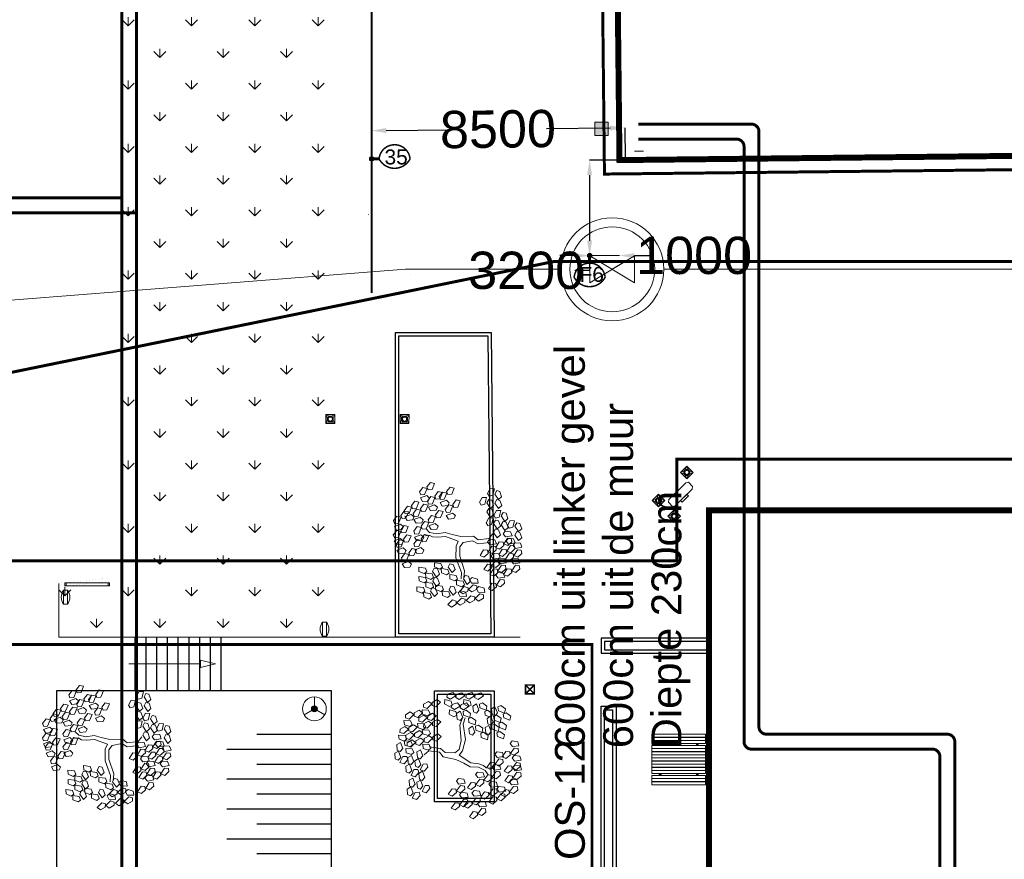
# Model space of a CAD drawing. Header units: millimetres. Extents: x 747415 to 1601423, y -236173 to 551995.
# Tile 209 of 256: x 1128140 to 1161123, y 95913 to 124037. Entities that reach past the tile are written whole.
import ezdxf
from ezdxf.lldxf.tags import DXFTag

# ---------------------------------------------------------------- set-up
doc = ezdxf.new("R2010")
doc.units = ezdxf.units.MM
doc.header["$LTSCALE"] = 100
doc.header["$MEASUREMENT"] = 0
doc.layers.get('0').update_dxf_attribs({"linetype": 'CONTINUOUS', "lineweight": 0})
doc.layers.get('DEFPOINTS').update_dxf_attribs({"color": 6, "linetype": 'CONTINUOUS', "lineweight": 0})
for name, color, linetype, lineweight in [('T--A9042_BEPLANTING', 90, 'CONTINUOUS', 0), ('T--L9020_GEBOUWEN', 252, 'CONTINUOUS', 0), ('T--L9042_BEPLANTING', 90, 'CONTINUOUS', 0), ('T--L9042_BOMEN', 84, 'CONTINUOUS', 0), ('T--L9051_Verwarming', 210, 'CENTRALE_VERWARMING', 0), ('T--L9052_Hemelwaterafvoer', 130, 'HEMELWATER_AFVOER', 0), ('T--L9052_Ontstop Riool', 240, 'CONTINUOUS', 0), ('T--L9052_Straatkolken', 240, 'CONTINUOUS', 0), ('T--L9052_Vuilwaterafvoer', 44, 'VUIL_WATER_AFVOER', 0), ('T--L9053_Water', 240, 'BLUS_WATER_LEIDING', 0), ('T--L9053_Waterleidingen', 170, 'TAP_WATER', 0), ('T--L9065_BEVEILIGING_Afsluiter', 240, 'CONTINUOUS', 0), ('T--L9065_BEVEILIGING_Brandhydrant', 170, 'CONTINUOUS', 0), ('T--L9065_BEVEILIGING_Brandkranen', 240, 'CONTINUOUS', 0), ('T--L9071_TERREINMEUBILAIR_Bank', 250, 'CONTINUOUS', 0), ('T--M9065_BEVEILIGING_Afsluiters', 240, 'CONTINUOUS', 0)]:
    doc.layers.add(name, color=color, linetype=linetype, lineweight=lineweight)
doc.layers.add('T--L9041_VERHARDING_Wegen', color=7, linetype='CONTINUOUS')
doc.styles.get("Standard").update_dxf_attribs({"font": 'arial.ttf'})
tags = doc.linetypes.add('BLUS_WATER_LEIDING', pattern='A,12.7,-5.08,["BSH",Standard,S=2.54,R=0,X=-2.54,Y=-1.27],-7.62', length=25.4).pattern_tags.tags
tags[6] = DXFTag(74, 10)
tags = doc.linetypes.add('CENTRALE_VERWARMING', pattern='A,12.7,-5.08,["CV",Standard,S=2.54,R=0,X=-2.54,Y=-1.27],-5.08', length=22.86).pattern_tags.tags
tags[6] = DXFTag(74, 10)
tags = doc.linetypes.add('HEMELWATER_AFVOER', pattern='A,12.7,-5.08,["HWA",Standard,S=2.54,R=0,X=-2.54,Y=-1.27],-7.62', length=25.4).pattern_tags.tags
tags[6] = DXFTag(74, 10)
tags = doc.linetypes.add('TAP_WATER', pattern='A,12.7,-5.08,["Water",Standard,S=2.54,R=0,X=-3.81,Y=-1.27],-7.62', length=25.4).pattern_tags.tags
tags[6] = DXFTag(74, 10)
tags = doc.linetypes.add('VUIL_WATER_AFVOER', pattern='A,12.7,-5.08,["VWA",Standard,S=2.54,R=0,X=-2.54,Y=-1.27],-7.62', length=25.4).pattern_tags.tags
tags[6] = DXFTag(74, 10)
doc.dimstyles.get("Standard").update_dxf_attribs({"dimtxt": 0.18, "dimasz": 500, "dimexe": 0.18, "dimexo": 0.0625, "dimgap": 0.09, "dimtad": 0, "dimtoh": 1, "dimdec": 0, "dimzin": 0, "dimdsep": 46, "dimtxsty": 'Standard', "dimcen": 0.09, "dimadec": 0, "dimazin": 0, "dimtfac": 1, "dimtdec": 0, "dimtofl": 0, "dimtmove": 0, "dimatfit": 3, "dimfxl": 1, "dimtolj": 1, "dimtzin": 0, "dimarcsym": 0})
pattern_1 = [(45, (-999340.97948, -43272.00673), (-0.088388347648, 0.088388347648), [])]
pattern_2 = [(45, (-999340.97948, -44277.00673), (-0.088388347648, 0.088388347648), [])]
pattern_3 = [(45, (-1000580.97948, -43272.00673), (-0.088388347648, 0.088388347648), [])]
pattern_4 = [(45, (-1000580.97948, -44277.00673), (-0.088388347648, 0.088388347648), [])]

# ---------------------------------------------------------------- blocks, each defined once
blk = doc.blocks.new('brandkraan')
at = {"layer": 'T--L9053_Water', "linetype": 'Continuous', "lineweight": 0}
for p, q in [((-450, 750), (450, -750)), ((-450, 750), (450, 750)), ((450, 750), (-450, -750)), ((450, -750), (0, 0)), ((-450, -750), (450, -750))]:
    blk.add_line(p, q, dxfattribs=at)
for radius in [1726, 1421]:
    blk.add_circle((0, 0), radius, dxfattribs=at)
blk = doc.blocks.new('*D8')
at = {"layer": 'DEFPOINTS', "color": 0, "transparency": 16777216}
for p in [(1148232, 119334), (1147232, 116134), (1147232, 116134)]:
    blk.add_point(p, dxfattribs=at)
at = {"layer": 'T--M9065_BEVEILIGING_Afsluiters', "color": 0, "lineweight": -2, "transparency": 16777216}
for p, q in [((1148232, 119334), (1147232, 119334)), ((1147232, 118834), (1147232, 116634)), ((1147232, 116134), (1147232, 116134)), ((1147232, 116134), (1147232, 115634)), ((1147232, 115634), (1146732, 115634))]:
    blk.add_line(p, q, dxfattribs=at)
at = {"layer": 'T--M9065_BEVEILIGING_Afsluiters', "color": 0, "transparency": 16777216}
for points in [[(1147148, 118834), (1147315, 118834), (1147232, 119334)], [(1147148, 116634), (1147315, 116634), (1147232, 116134)]]:
    blk.add_solid(points, dxfattribs=at)
at = {"layer": 'T--M9065_BEVEILIGING_Afsluiters', "color": 0, "lineweight": 0, "transparency": 16777216, "insert": (1145107, 115634), "char_height": 1250, "attachment_point": 5}
blk.add_mtext('\\A1;3200', dxfattribs=at)
blk = doc.blocks.new('*D9')
at = {"layer": 'DEFPOINTS', "color": 0, "transparency": 16777216}
for p in [(1147232, 116134), (1148232, 116134), (1148232, 116134)]:
    blk.add_point(p, dxfattribs=at)
at = {"layer": 'T--M9065_BEVEILIGING_Afsluiters', "color": 0, "lineweight": -2, "transparency": 16777216}
for p, q in [((1146732, 116134), (1146232, 116134)), ((1147232, 116134), (1147232, 116134)), ((1148232, 116134), (1148232, 116134)), ((1148732, 116134), (1149232, 116134))]:
    blk.add_line(p, q, dxfattribs=at)
at = {"layer": 'T--M9065_BEVEILIGING_Afsluiters', "color": 0, "transparency": 16777216}
for points in [[(1146732, 116217), (1146732, 116051), (1147232, 116134)], [(1148732, 116217), (1148732, 116051), (1148232, 116134)]]:
    blk.add_solid(points, dxfattribs=at)
at = {"layer": 'T--M9065_BEVEILIGING_Afsluiters', "color": 0, "lineweight": 0, "transparency": 16777216, "insert": (1150732, 116134), "char_height": 1250, "attachment_point": 5}
blk.add_mtext('\\A1;1000', dxfattribs=at)
blk = doc.blocks.new('*D98')
at = {"layer": 'DEFPOINTS', "color": 0, "transparency": 16777216}
for p in [(1139920, 120321), (1139930, 119374), (1148430, 119374)]:
    blk.add_point(p, dxfattribs=at)
at = {"layer": 'T--M9065_BEVEILIGING_Afsluiters', "color": 0, "lineweight": -2, "transparency": 16777216}
for p, q in [((1147919, 120406), (1145786, 120383)), ((1148430, 119375), (1148419, 120411)), ((1139930, 119375), (1139920, 120321)), ((1140420, 120326), (1142536, 120348))]:
    blk.add_line(p, q, dxfattribs=at)
at = {"layer": 'T--M9065_BEVEILIGING_Afsluiters', "color": 0, "transparency": 16777216}
for points in [[(1140419, 120409), (1140420, 120243), (1139920, 120321)], [(1147918, 120489), (1147919, 120323), (1148419, 120411)]]:
    blk.add_solid(points, dxfattribs=at)
at = {"layer": 'T--M9065_BEVEILIGING_Afsluiters', "color": 0, "lineweight": 0, "transparency": 16777216, "insert": (1144161, 120366), "char_height": 1250, "attachment_point": 5, "rotation": 0.6112}
blk.add_mtext('\\A1;8500', dxfattribs=at)
blk = doc.blocks.new('L', base_point=(1.3683, 0.5913))
for p, q in [((1.2809, 0.65), (1.3117, 0.675)), ((1.2937, 0.5998), (1.2809, 0.65)), ((1.3117, 0.675), (1.3419, 0.6213)), ((1.2753, 0.5668), (1.3061, 0.5917)), ((1.2881, 0.5166), (1.2753, 0.5668)), ((1.3225, 0.5909), (1.2937, 0.5998)), ((1.3061, 0.5917), (1.3362, 0.538)), ((1.3419, 0.6213), (1.3225, 0.5909)), ((1.3557, 0.5478), (1.3911, 0.5544)), ((1.3911, 0.5544), (1.4042, 0.5272)), ((1.3169, 0.5076), (1.2881, 0.5166)), ((1.3362, 0.538), (1.3169, 0.5076)), ((1.337, 0.4891), (1.3557, 0.5478)), ((1.3763, 0.4836), (1.337, 0.4891)), ((1.4042, 0.5272), (1.3763, 0.4836))]:
    blk.add_line(p, q)
blk = doc.blocks.new('boom40')
for p, q in [((890, 1109), (1076, 1397)), ((1076, 1397), (1284, 1530)), ((1118, 1042), (1428, 1419)), ((1284, 1530), (1366, 1774)), ((1428, 1419), (1780, 1530)), ((-1946, 554), (-2339, 820)), ((-1946, 798), (-2318, 1020)), ((-911, 665), (-1946, 798)), ((-228, 288), (-911, 665)), ((683, 621), (890, 1109)), ((932, 510), (1118, 1042)), ((-932, 377), (-1946, 554)), ((-372, 89), (-932, 377)), ((-228, -244), (-372, 89)), ((0, 0), (-228, 288)), ((0, 0), (683, 621)), ((207, -289), (600, 155)), ((600, 155), (932, 510)), ((-228, -244), (-414, -865)), ((207, -289), (-186, -1065)), ((-766, -1087), (-1056, -1797)), ((-538, -1220), (-807, -1907)), ((-414, -865), (-766, -1087)), ((-186, -1065), (-538, -1220)), ((-807, -1907), (-642, -2262))]:
    blk.add_line(p, q)
for p, xscale, yscale, zscale, rotation in [((-1759, 3260), 7200.000000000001, 7200.000000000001, 7200.000000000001, 295.0165150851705), ((331, 3260), 7199.999999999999, 7199.999999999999, 7199.999999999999, 190.1248425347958), ((1304, 3149), 7199.999999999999, 7199.999999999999, 7199.999999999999, 190.1248425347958), ((-1221, 2816), 7200.000000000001, 7200.000000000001, 7200.000000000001, 295.0165150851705), ((-662, 2528), 7200.000000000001, 7200.000000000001, 7200.000000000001, 295.0165150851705), ((1945, 3016), 7199.999999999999, 7199.999999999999, 7199.999999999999, 190.1248425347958), ((2794, 2550), 7199.999999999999, 7199.999999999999, 7199.999999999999, 190.1248425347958), ((-3146, 1930), 7199.999999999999, 7199.999999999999, 7199.999999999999, 347.8021081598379), ((-2256, 2107), 7200.000000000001, 7200.000000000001, 7200.000000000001, 295.0165150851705), ((766, 2084), 7199.999999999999, 7199.999999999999, 7199.999999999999, 190.1248425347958), ((-890, 1463), 7200.000000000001, 7200.000000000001, 7200.000000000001, 295.0165150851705), ((1532, 1685), 7199.999999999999, 7199.999999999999, 7199.999999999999, 190.1248425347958), ((2587, 1175), 7199.999999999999, 7199.999999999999, 7199.999999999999, 190.1248425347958), ((3043, 1619), 7199.999999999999, 7199.999999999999, 7199.999999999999, 190.1248425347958), ((-3477, 710), 7199.999999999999, 7199.999999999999, 7199.999999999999, 347.8021081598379), ((-2732, 820), 7199.999999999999, 7199.999999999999, 7199.999999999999, 347.8021081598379), ((-2070, 931), 7200.000000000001, 7200.000000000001, 7200.000000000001, 295.0165150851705), ((1739, 488), 7199.999999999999, 7199.999999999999, 7199.999999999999, 190.1248425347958), ((2877, -67), 7199.999999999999, 7199.999999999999, 7199.999999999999, 190.1248425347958), ((3663, 110), 7199.999999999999, 7199.999999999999, 7199.999999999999, 190.1248425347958), ((1821, -865), 7199.999999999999, 7199.999999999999, 7199.999999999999, 190.1248425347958), ((2773, -910), 7199.999999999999, 7199.999999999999, 7199.999999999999, 190.1248425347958), ((-310, -2284), 7200.000000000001, 7200.000000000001, 7200.000000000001, 66.16076666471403), ((-103, -2971), 7200.000000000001, 7200.000000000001, 7200.000000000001, 66.16076666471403), ((1118, -2528), 7200.000000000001, 7200.000000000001, 7200.000000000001, 66.16076666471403), ((-1138, -3460), 7200.000000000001, 7200.000000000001, 7200.000000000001, 66.16076666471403), ((1387, -3282), 7200.000000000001, 7200.000000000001, 7200.000000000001, 66.16076666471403)]:
    blk.add_blockref('L', p, dxfattribs=dict(xscale=xscale, yscale=yscale, zscale=zscale, rotation=rotation))
at = {"xscale": 7200, "yscale": 7200, "zscale": 7200}
for p in [(-3353, -887), (-2070, -1220), (-2546, -1419), (-1118, -1441), (-2980, -2240), (-1656, -2572), (-2132, -2839), (-1138, -2617)]:
    blk.add_blockref('L', p, dxfattribs=at)
blk = doc.blocks.new('Afvalbak')
at = {"layer": 'T--L9071_TERREINMEUBILAIR_Bank', "linetype": 'Continuous'}
blk.add_lwpolyline([(-65, 0), (65, 0), (65, -460), (-65, -460)], close=True, dxfattribs=at)
for centre, start, end in [((225.625, -230), 141.641984, 218.358016), ((-225.625, -230), 321.641984, 38.358016)]:
    blk.add_arc(centre, 370.625, start, end, dxfattribs=at)
blk = doc.blocks.new('Picknicktafel 180x169')
at = {"layer": 'T--L9071_TERREINMEUBILAIR_Bank', "linetype": 'Continuous'}
h = blk.add_hatch(dxfattribs=at)
h.set_pattern_fill('ANSI31', color=256)
h.set_pattern_definition(pattern_3)
h.paths.add_polyline_path([(-1550, 1585), (-1490, 1585), (-1490, 1590), (-1550, 1590)])
h = blk.add_hatch(dxfattribs=at)
h.set_pattern_fill('ANSI31', color=256)
h.set_pattern_definition([(45, (-1000580.97948, -43377.00673), (-0.088388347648, 0.088388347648), [])])
h.paths.add_polyline_path([(-1550, 1480), (-1490, 1480), (-1490, 1485), (-1550, 1485)])
h = blk.add_hatch(dxfattribs=at)
h.set_pattern_fill('ANSI31', color=256)
h.set_pattern_definition(pattern_3)
h.paths.add_polyline_path([(-1490, 1380), (-1550, 1380), (-1550, 1315), (-1490, 1315)])
h = blk.add_hatch(dxfattribs=at)
h.set_pattern_fill('ANSI31', color=256)
h.set_pattern_definition(pattern_1)
h.paths.add_polyline_path([(-310, 1585), (-250, 1585), (-250, 1590), (-310, 1590)])
h = blk.add_hatch(dxfattribs=at)
h.set_pattern_fill('ANSI31', color=256)
h.set_pattern_definition([(45, (-999340.97948, -43377.00673), (-0.088388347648, 0.088388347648), [])])
h.paths.add_polyline_path([(-310, 1480), (-250, 1480), (-250, 1485), (-310, 1485)])
h = blk.add_hatch(dxfattribs=at)
h.set_pattern_fill('ANSI31', color=256)
h.set_pattern_definition(pattern_1)
h.paths.add_polyline_path([(-250, 1380), (-310, 1380), (-310, 1315), (-250, 1315)])
h = blk.add_hatch(dxfattribs=at)
h.set_pattern_fill('ANSI31', color=256)
h.set_pattern_definition([(45, (-1000580.97948, -43647.00673), (-0.088388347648, 0.088388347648), [])])
h.paths.add_polyline_path([(-1550, 1210), (-1490, 1210), (-1490, 1215), (-1550, 1215)])
h = blk.add_hatch(dxfattribs=at)
h.set_pattern_fill('ANSI31', color=256)
h.set_pattern_definition([(45, (-1000580.97948, -43752.00673), (-0.088388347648, 0.088388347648), [])])
h.paths.add_polyline_path([(-1550, 1105), (-1490, 1105), (-1490, 1110), (-1550, 1110)])
h = blk.add_hatch(dxfattribs=at)
h.set_pattern_fill('ANSI31', color=256)
h.set_pattern_definition([(45, (-1000580.97948, -43857.00673), (-0.088388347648, 0.088388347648), [])])
h.paths.add_polyline_path([(-1550, 1000), (-1490, 1000), (-1490, 1005), (-1550, 1005)])
h = blk.add_hatch(dxfattribs=at)
h.set_pattern_fill('ANSI31', color=256)
h.set_pattern_definition([(45, (-999340.97948, -43647.00673), (-0.088388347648, 0.088388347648), [])])
h.paths.add_polyline_path([(-310, 1210), (-250, 1210), (-250, 1215), (-310, 1215)])
h = blk.add_hatch(dxfattribs=at)
h.set_pattern_fill('ANSI31', color=256)
h.set_pattern_definition([(45, (-999340.97948, -43752.00673), (-0.088388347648, 0.088388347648), [])])
h.paths.add_polyline_path([(-310, 1105), (-250, 1105), (-250, 1110), (-310, 1110)])
h = blk.add_hatch(dxfattribs=at)
h.set_pattern_fill('ANSI31', color=256)
h.set_pattern_definition([(45, (-999340.97948, -43857.00673), (-0.088388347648, 0.088388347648), [])])
h.paths.add_polyline_path([(-310, 1000), (-250, 1000), (-250, 1005), (-310, 1005)])
h = blk.add_hatch(dxfattribs=at)
h.set_pattern_fill('ANSI31', color=256)
h.set_pattern_definition([(45, (-1000580.97948, -43962.00673), (-0.088388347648, 0.088388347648), [])])
h.paths.add_polyline_path([(-1550, 895), (-1490, 895), (-1490, 900), (-1550, 900)])
h = blk.add_hatch(dxfattribs=at)
h.set_pattern_fill('ANSI31', color=256)
h.set_pattern_definition([(45, (-1000580.97948, -44067.00673), (-0.088388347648, 0.088388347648), [])])
h.paths.add_polyline_path([(-1550, 790), (-1490, 790), (-1490, 795), (-1550, 795)])
h = blk.add_hatch(dxfattribs=at)
h.set_pattern_fill('ANSI31', color=256)
h.set_pattern_definition([(45, (-1000580.97948, -44172.00673), (-0.088388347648, 0.088388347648), [])])
h.paths.add_polyline_path([(-1550, 685), (-1490, 685), (-1490, 690), (-1550, 690)])
h = blk.add_hatch(dxfattribs=at)
h.set_pattern_fill('ANSI31', color=256)
h.set_pattern_definition([(45, (-999340.97948, -43962.00673), (-0.088388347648, 0.088388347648), [])])
h.paths.add_polyline_path([(-310, 895), (-250, 895), (-250, 900), (-310, 900)])
h = blk.add_hatch(dxfattribs=at)
h.set_pattern_fill('ANSI31', color=256)
h.set_pattern_definition([(45, (-999340.97948, -44067.00673), (-0.088388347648, 0.088388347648), [])])
h.paths.add_polyline_path([(-310, 790), (-250, 790), (-250, 795), (-310, 795)])
h = blk.add_hatch(dxfattribs=at)
h.set_pattern_fill('ANSI31', color=256)
h.set_pattern_definition([(45, (-999340.97948, -44172.00673), (-0.088388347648, 0.088388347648), [])])
h.paths.add_polyline_path([(-310, 685), (-250, 685), (-250, 690), (-310, 690)])
h = blk.add_hatch(dxfattribs=at)
h.set_pattern_fill('ANSI31', color=256)
h.set_pattern_definition(pattern_4)
h.paths.add_polyline_path([(-1550, 580), (-1490, 580), (-1490, 585), (-1550, 585)])
h = blk.add_hatch(dxfattribs=at)
h.set_pattern_fill('ANSI31', color=256)
h.set_pattern_definition([(45, (-1000580.97948, -44382.00673), (-0.088388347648, 0.088388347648), [])])
h.paths.add_polyline_path([(-1550, 475), (-1490, 475), (-1490, 480), (-1550, 480)])
h = blk.add_hatch(dxfattribs=at)
h.set_pattern_fill('ANSI31', color=256)
h.set_pattern_definition(pattern_4)
h.paths.add_polyline_path([(-1490, 375), (-1550, 375), (-1550, 310), (-1490, 310)])
h = blk.add_hatch(dxfattribs=at)
h.set_pattern_fill('ANSI31', color=256)
h.set_pattern_definition(pattern_2)
h.paths.add_polyline_path([(-310, 580), (-250, 580), (-250, 585), (-310, 585)])
h = blk.add_hatch(dxfattribs=at)
h.set_pattern_fill('ANSI31', color=256)
h.set_pattern_definition([(45, (-999340.97948, -44382.00673), (-0.088388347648, 0.088388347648), [])])
h.paths.add_polyline_path([(-310, 475), (-250, 475), (-250, 480), (-310, 480)])
h = blk.add_hatch(dxfattribs=at)
h.set_pattern_fill('ANSI31', color=256)
h.set_pattern_definition(pattern_2)
h.paths.add_polyline_path([(-250, 375), (-310, 375), (-310, 310), (-250, 310)])
h = blk.add_hatch(dxfattribs=at)
h.set_pattern_fill('ANSI31', color=256)
h.set_pattern_definition([(45, (-1000580.97948, -44652.00673), (-0.088388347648, 0.088388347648), [])])
h.paths.add_polyline_path([(-1550, 205), (-1490, 205), (-1490, 210), (-1550, 210)])
h = blk.add_hatch(dxfattribs=at)
h.set_pattern_fill('ANSI31', color=256)
h.set_pattern_definition([(45, (-1000580.97948, -44757.00673), (-0.088388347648, 0.088388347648), [])])
h.paths.add_polyline_path([(-1550, 100), (-1490, 100), (-1490, 105), (-1550, 105)])
h = blk.add_hatch(dxfattribs=at)
h.set_pattern_fill('ANSI31', color=256)
h.set_pattern_definition([(45, (-999340.97948, -44652.00673), (-0.088388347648, 0.088388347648), [])])
h.paths.add_polyline_path([(-310, 205), (-250, 205), (-250, 210), (-310, 210)])
h = blk.add_hatch(dxfattribs=at)
h.set_pattern_fill('ANSI31', color=256)
h.set_pattern_definition([(45, (-999340.97948, -44757.00673), (-0.088388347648, 0.088388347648), [])])
h.paths.add_polyline_path([(-310, 100), (-250, 100), (-250, 105), (-310, 105)])
for points in [[(-1800, 1690), (0, 1690), (0, 1590), (-1800, 1590)], [(-1800, 1585), (0, 1585), (0, 1485), (-1800, 1485)], [(-1800, 1480), (0, 1480), (0, 1380), (-1800, 1380)], [(-1550, 1590), (-1490, 1590), (-1490, 1585), (-1550, 1585)], [(-1550, 1485), (-1490, 1485), (-1490, 1480), (-1550, 1480)], [(-1550, 1380), (-1550, 1315), (-1490, 1315), (-1490, 1380)], [(-310, 1590), (-250, 1590), (-250, 1585), (-310, 1585)], [(-310, 1485), (-250, 1485), (-250, 1480), (-310, 1480)], [(-310, 1380), (-310, 1315), (-250, 1315), (-250, 1380)], [(-1800, 1315), (0, 1315), (0, 375), (-1800, 375)], [(-1800, 1315), (0, 1315), (0, 1215), (-1800, 1215)], [(-1800, 1210), (0, 1210), (0, 1110), (-1800, 1110)], [(-1800, 1105), (0, 1105), (0, 1005), (-1800, 1005)], [(-1800, 1000), (0, 1000), (0, 900), (-1800, 900)], [(-1550, 1215), (-1490, 1215), (-1490, 1210), (-1550, 1210)], [(-1550, 1110), (-1490, 1110), (-1490, 1105), (-1550, 1105)], [(-1550, 1005), (-1490, 1005), (-1490, 1000), (-1550, 1000)], [(-310, 1215), (-250, 1215), (-250, 1210), (-310, 1210)], [(-310, 1110), (-250, 1110), (-250, 1105), (-310, 1105)], [(-310, 1005), (-250, 1005), (-250, 1000), (-310, 1000)], [(-1800, 895), (0, 895), (0, 795), (-1800, 795)], [(-1800, 790), (0, 790), (0, 690), (-1800, 690)], [(-1800, 685), (0, 685), (0, 585), (-1800, 585)], [(-1550, 900), (-1490, 900), (-1490, 895), (-1550, 895)], [(-1550, 795), (-1490, 795), (-1490, 790), (-1550, 790)], [(-1550, 690), (-1490, 690), (-1490, 685), (-1550, 685)], [(-310, 900), (-250, 900), (-250, 895), (-310, 895)], [(-310, 795), (-250, 795), (-250, 790), (-310, 790)], [(-310, 690), (-250, 690), (-250, 685), (-310, 685)], [(-1800, 580), (0, 580), (0, 480), (-1800, 480)], [(-1800, 475), (0, 475), (0, 375), (-1800, 375)], [(-1550, 585), (-1490, 585), (-1490, 580), (-1550, 580)], [(-1550, 480), (-1490, 480), (-1490, 475), (-1550, 475)], [(-1550, 375), (-1550, 310), (-1490, 310), (-1490, 375)], [(-310, 585), (-250, 585), (-250, 580), (-310, 580)], [(-310, 480), (-250, 480), (-250, 475), (-310, 475)], [(-310, 375), (-310, 310), (-250, 310), (-250, 375)], [(-1800, 310), (0, 310), (0, 210), (-1800, 210)], [(-1800, 205), (0, 205), (0, 105), (-1800, 105)], [(-1800, 100), (0, 100), (0, 0), (-1800, 0)], [(-1550, 210), (-1490, 210), (-1490, 205), (-1550, 205)], [(-1550, 105), (-1490, 105), (-1490, 100), (-1550, 100)], [(-310, 210), (-250, 210), (-250, 205), (-310, 205)], [(-310, 105), (-250, 105), (-250, 100), (-310, 100)]]:
    blk.add_lwpolyline(points, close=True, dxfattribs=at)
blk = doc.blocks.new('*U179')
at = {"layer": 'T--L9071_TERREINMEUBILAIR_Bank', "linetype": 'Continuous'}
for points in [[(-300, 0), (0, 0), (0, -300), (-300, -300)], [(-191, -50), (-250, -109), (-250, -191), (-191, -250), (-109, -250), (-50, -191), (-50, -109), (-109, -50)]]:
    blk.add_lwpolyline(points, close=True, dxfattribs=at)
for points in [[(-109, -50), (0, 0)], [(-50, -109), (0, 0)], [(-250, -109), (-300, 0)], [(-191, -50), (-300, 0)], [(-250, -191), (-300, -300)], [(-191, -250), (-300, -300)], [(-109, -250), (0, -300)], [(-50, -191), (0, -300)]]:
    blk.add_lwpolyline(points, dxfattribs=at)
blk.add_circle((-150, -150), 70, dxfattribs=at)

msp = doc.modelspace()

# ---------------------------------------------------------------- hatches: boundary and pattern name
at = {"layer": 'T--A9042_BEPLANTING'}
h = msp.add_hatch(dxfattribs=at)
h.set_pattern_fill('GRASS', color=256, scale=1500, style=0)
edge = h.paths.add_edge_path()
edge.add_line((1194589.183, 247525.193), (1194593.64, 247264.881))
edge.add_line((1194593.64, 247264.881), (1189597.042, 247120.843))
edge.add_line((1189597.042, 247120.843), (1179615.176, 246734.424))
edge.add_line((1179615.176, 246734.424), (1169673.169, 246260.926))
edge.add_line((1169673.169, 246260.926), (1159743.156, 245284.429))
edge.add_line((1159743.156, 245284.429), (1149794.302, 244232.037))
edge.add_line((1149794.302, 244232.037), (1139904.319, 243419.621))
edge.add_line((1139904.319, 243419.621), (1138613.747, 243325.021))
edge.add_line((1138613.747, 243325.021), (1135690.007, 243117.197))
edge.add_line((1135690.007, 243117.197), (1132771.926, 242932.503))
edge.add_line((1132771.926, 242932.503), (1129859.398, 242758.599))
edge.add_line((1129859.398, 242758.599), (1126616.556, 242566.575))
edge.add_line((1126616.556, 242566.575), (1123385.964, 242364.695))
edge.add_line((1123385.964, 242364.695), (1120184.728, 242139.833))
edge.add_line((1120184.728, 242139.833), (1117014.113, 241880.011))
edge.add_line((1117014.113, 241880.011), (1113876.289, 241570.228))
edge.add_line((1113876.289, 241570.228), (1110773.76, 241198.319))
edge.add_line((1110773.76, 241198.319), (1107692.214, 240764.72))
edge.add_line((1107692.214, 240764.72), (1104624.361, 240306.925))
edge.add_line((1104624.361, 240306.925), (1101572.465, 239835.828))
edge.add_line((1101572.465, 239835.828), (1100403.086, 239650.924))
edge.add_line((1100403.086, 239650.924), (1097780.987, 239217.99))
edge.add_line((1097780.987, 239217.99), (1095157.329, 238732.83))
edge.add_line((1095157.329, 238732.83), (1092526.922, 238274.052))
edge.add_line((1092526.922, 238274.052), (1089457.602, 237766.051))
edge.add_line((1089457.602, 237766.051), (1086388.73, 237224.846))
edge.add_line((1086388.73, 237224.846), (1083401.545, 236651.668))
edge.add_line((1083401.545, 236651.668), (1080469.385, 236024.459))
edge.add_line((1080469.385, 236024.459), (1077519.444, 235269.823))
edge.add_line((1077519.444, 235269.823), (1074567.867, 234454.498))
edge.add_line((1074567.867, 234454.498), (1071611.505, 233602.32))
edge.add_line((1071611.505, 233602.32), (1068661.406, 232725.291))
edge.add_line((1068661.406, 232725.291), (1065719.424, 231822.381))
edge.add_line((1065719.424, 231822.381), (1062684.54, 230856.109))
edge.add_line((1062684.54, 230856.109), (1059866.196, 229920.836))
edge.add_line((1059866.196, 229920.836), (1056845.381, 228880.035))
edge.add_line((1056845.381, 228880.035), (1054034.15, 227860.451))
edge.add_line((1054034.15, 227860.451), (1051908.682, 227043.859))
edge.add_line((1051908.682, 227043.859), (1051192.354, 226766.278))
edge.add_line((1051192.354, 226766.278), (1050671.69, 226564.519))
edge.add_line((1050671.69, 226564.519), (1049927.631, 226262.62))
edge.add_line((1049927.631, 226262.62), (1049070.32, 225903.54))
edge.add_line((1049070.32, 225903.54), (1048360.834, 225606.376))
edge.add_line((1048360.834, 225606.376), (1045574.185, 224396.868))
edge.add_line((1045574.185, 224396.868), (1042746.023, 223102.062))
edge.add_line((1042746.023, 223102.062), (1039916.204, 221736.561))
edge.add_line((1039916.204, 221736.561), (1037264.038, 220364.549))
edge.add_line((1037264.038, 220364.549), (1036639.036, 220037.907))
edge.add_line((1036639.036, 220037.907), (1035761.731, 219567.084))
edge.add_line((1035761.731, 219567.084), (1034455.173, 218860.02))
edge.add_line((1034455.173, 218860.02), (1031834.519, 217415.207))
edge.add_line((1031834.519, 217415.207), (1029063.532, 215837.52))
edge.add_line((1029063.532, 215837.52), (1026493.513, 214322.916))
edge.add_line((1026493.513, 214322.916), (1023661.374, 212596.81))
edge.add_line((1023661.374, 212596.81), (1021148.701, 211011.913))
edge.add_line((1021148.701, 211011.913), (1018664.489, 209394.723))
edge.add_line((1018664.489, 209394.723), (1016111.63, 207674.051))
edge.add_line((1016111.63, 207674.051), (1013541.964, 205866.676))
edge.add_line((1013541.964, 205866.676), (1011054.819, 204060.939))
edge.add_line((1011054.819, 204060.939), (1008551.61, 202180.933))
edge.add_line((1008551.61, 202180.933), (1006071.977, 200261.271))
edge.add_line((1006071.977, 200261.271), (1003623.026, 198305.877))
edge.add_line((1003623.026, 198305.877), (1001255.469, 196356.541))
edge.add_line((1001255.469, 196356.541), (998895.97, 194358.237))
edge.add_line((998895.97, 194358.237), (996592.894, 192340.973))
edge.add_line((996592.894, 192340.973), (994271.188, 190253.094))
edge.add_line((994271.188, 190253.094), (992089.799, 188232.713))
edge.add_line((992089.799, 188232.713), (989855.126, 186096.735))
edge.add_line((989855.126, 186096.735), (987565.682, 183840.779))
edge.add_line((987565.682, 183840.779), (985556.73, 181812.43))
edge.add_line((985556.73, 181812.43), (983340.235, 179499.914))
edge.add_line((983340.235, 179499.914), (981234.422, 177237.565))
edge.add_line((981234.422, 177237.565), (979162.94, 174943.215))
edge.add_line((979162.94, 174943.215), (977214.691, 172724.59))
edge.add_line((977214.691, 172724.59), (975036.892, 170165.071))
edge.add_line((975036.892, 170165.071), (973160.412, 167901.106))
edge.add_line((973160.412, 167901.106), (971300.145, 165540.186))
edge.add_line((971300.145, 165540.186), (970653.489, 164750.347))
edge.add_line((970653.489, 164750.347), (969323.906, 163031.694))
edge.add_line((969323.906, 163031.694), (967532.389, 160664.585))
edge.add_line((967532.389, 160664.585), (965620.33, 158124.446))
edge.add_line((965620.33, 158124.446), (963729.485, 155559.861))
edge.add_line((963729.485, 155559.861), (962160.024, 153368.205))
edge.add_line((962160.024, 153368.205), (960583.853, 151476.839))
edge.add_line((960583.853, 151476.839), (957868.106, 147829.141))
edge.add_line((957868.106, 147829.141), (955546.579, 144354.957))
edge.add_line((955546.579, 144354.957), (952781.766, 139999.101))
edge.add_line((952781.766, 139999.101), (950228.309, 135925.671))
edge.add_line((950228.309, 135925.671), (947689.507, 131669.07))
edge.add_line((947689.507, 131669.07), (945836.511, 128467.426))
edge.add_line((945836.511, 128467.426), (939785.242, 117718.876))
edge.add_line((939785.242, 117718.876), (930712.869, 102774.401))
edge.add_line((930712.869, 102774.401), (922173.53, 90199.799))
edge.add_arc((831492.457, 157259.067), 112782.989, 306.60619454, 323.5168236, ccw=False)
edge.add_line((898746.269, 66722.183), (906881.323, 58450.839))
edge.add_arc((1039056.702, -43733.649), 167068.849, 138.06483794, 142.29247104, ccw=False)
edge.add_line((914773.924, 67916.66), (924725.806, 83316.857))
edge.add_line((924725.806, 83316.857), (935036.865, 100427.915))
edge.add_line((935036.865, 100427.915), (938271.243, 105214.41))
edge.add_line((938271.243, 105214.41), (944567.151, 115601.153))
edge.add_line((944567.151, 115601.153), (949536.685, 124088.131))
edge.add_line((949536.685, 124088.131), (954824.472, 132626.587))
edge.add_line((954824.472, 132626.587), (959827.89, 140132.671))
edge.add_line((959827.89, 140132.671), (963059.812, 145135.12))
edge.add_line((963059.812, 145135.12), (965500.197, 148828.356))
edge.add_line((965500.197, 148828.356), (966613.361, 150562.786))
edge.add_line((966613.361, 150562.786), (968025.373, 152669.584))
edge.add_line((968025.373, 152669.584), (969925.147, 155201.552))
edge.add_line((969925.147, 155201.552), (971712.101, 157704.465))
edge.add_line((971712.101, 157704.465), (973307.285, 159791.446))
edge.add_line((973307.285, 159791.446), (974380.773, 161326.936))
edge.add_line((974380.773, 161326.936), (975513.5, 162711.848))
edge.add_line((975513.5, 162711.848), (977022.752, 164676.523))
edge.add_line((977022.752, 164676.523), (979125.989, 167160.936))
edge.add_line((979125.989, 167160.936), (980701.644, 168861.659))
edge.add_line((980701.644, 168861.659), (983077.997, 171627.505))
edge.add_line((983077.997, 171627.505), (985074.319, 173856.029))
edge.add_line((985074.319, 173856.029), (986909.132, 175828.505))
edge.add_line((986909.132, 175828.505), (989063.699, 178159.256))
edge.add_line((989063.699, 178159.256), (991154.428, 180245.145))
edge.add_line((991154.428, 180245.145), (993121.205, 182057.606))
edge.add_line((993121.205, 182057.606), (995324.494, 184142.051))
edge.add_line((995324.494, 184142.051), (997280.219, 186006.612))
edge.add_line((997280.219, 186006.612), (999623.744, 188200.448))
edge.add_line((999623.744, 188200.448), (1002349.065, 190608.065))
edge.add_line((1002349.065, 190608.065), (1004754.956, 192653.066))
edge.add_line((1004754.956, 192653.066), (1007294.928, 194741.918))
edge.add_line((1007294.928, 194741.918), (1008978.786, 196161.928))
edge.add_line((1008978.786, 196161.928), (1011076.047, 197755.95))
edge.add_line((1011076.047, 197755.95), (1013065.241, 199247.814))
edge.add_line((1013065.241, 199247.814), (1015821.037, 201346.882))
edge.add_line((1015821.037, 201346.882), (1017686.716, 202722.52))
edge.add_line((1017686.716, 202722.52), (1020957.031, 204817.97))
edge.add_line((1020957.031, 204817.97), (1023228.197, 206313.401))
edge.add_line((1023228.197, 206313.401), (1026470.58, 208376.744))
edge.add_line((1026470.58, 208376.744), (1028603.548, 209658.432))
edge.add_line((1028603.548, 209658.432), (1030968.801, 211111.637))
edge.add_line((1030968.801, 211111.637), (1032974.557, 212278.47))
edge.add_line((1032974.557, 212278.47), (1034989.373, 213415.47))
edge.add_line((1034989.373, 213415.47), (1036654.679, 214452.728))
edge.add_line((1036654.679, 214452.728), (1038246.03, 215241.653))
edge.add_line((1038246.03, 215241.653), (1039948.347, 216202.761))
edge.add_line((1039948.347, 216202.761), (1041825.775, 217172.039))
edge.add_line((1041825.775, 217172.039), (1043014.131, 217759.859))
edge.add_line((1043014.131, 217759.859), (1045164.207, 218821.145))
edge.add_line((1045164.207, 218821.145), (1047341.541, 219812.404))
edge.add_line((1047341.541, 219812.404), (1050071.07, 221013.985))
edge.add_line((1050071.07, 221013.985), (1051244.22, 221490.97))
edge.add_line((1051244.22, 221490.97), (1052347.556, 221956.97))
edge.add_line((1052347.556, 221956.97), (1053649.506, 222430.47))
edge.add_line((1053649.506, 222430.47), (1054533.126, 222784.97))
edge.add_line((1054533.126, 222784.97), (1056086.056, 223306.47))
edge.add_line((1056086.056, 223306.47), (1057869.317, 223968.97))
edge.add_line((1057869.317, 223968.97), (1060574.556, 224929.97))
edge.add_line((1060574.556, 224929.97), (1063483.693, 225922.97))
edge.add_line((1063483.693, 225922.97), (1065608.903, 226631.593))
edge.add_line((1065608.903, 226631.593), (1069173.064, 227676.47))
edge.add_line((1069173.064, 227676.47), (1072281.977, 228625.637))
edge.add_line((1072281.977, 228625.637), (1075375.394, 229611.47))
edge.add_line((1075375.394, 229611.47), (1077123.927, 230119.62))
edge.add_line((1077123.927, 230119.62), (1080375.394, 230986.97))
edge.add_line((1080375.394, 230986.97), (1082892.594, 231747.063))
edge.add_line((1082892.594, 231747.063), (1087287.423, 232727.295))
edge.add_line((1087287.423, 232727.295), (1089726.851, 233304.236))
edge.add_line((1089726.851, 233304.236), (1092683.446, 233905.227))
edge.add_line((1092683.446, 233905.227), (1095564.394, 234529.046))
edge.add_line((1095564.394, 234529.046), (1098820.303, 235134.124))
edge.add_line((1098820.303, 235134.124), (1101429.17, 235680.801))
edge.add_line((1101429.17, 235680.801), (1102775.394, 235932.97))
edge.add_line((1102775.394, 235932.97), (1105482.445, 236248.973))
edge.add_line((1105482.445, 236248.973), (1107758.807, 236612.397))
edge.add_line((1107758.807, 236612.397), (1110496.735, 236978.709))
edge.add_line((1110496.735, 236978.709), (1115376.091, 237663.748))
edge.add_line((1115376.091, 237663.748), (1120160.891, 238162.648))
edge.add_line((1120160.891, 238162.648), (1122883.614, 238303.454))
edge.add_line((1122883.614, 238303.454), (1125390.669, 238461.915))
edge.add_line((1125390.669, 238461.915), (1128123.405, 238391.97))
edge.add_line((1128123.405, 238391.97), (1132768.171, 238736.47))
edge.add_line((1132768.171, 238736.47), (1135790.587, 239107.966))
edge.add_line((1135790.587, 239107.966), (1138342.94, 239481.456))
edge.add_line((1138342.94, 239481.456), (1142060.43, 239524.47))
edge.add_line((1142060.43, 239524.47), (1147419.918, 239838.053))
edge.add_line((1147419.918, 239838.053), (1152508.673, 240937.759))
edge.add_line((1152508.673, 240937.759), (1161790.445, 241405.25))
edge.add_line((1161790.445, 241405.25), (1166293.104, 242414.317))
edge.add_line((1166293.104, 242414.317), (1170003.913, 243136.47))
edge.add_line((1170003.913, 243136.47), (1182817.631, 243902.97))
edge.add_line((1182817.631, 243902.97), (1191677.387, 244103.47))
edge.add_line((1191677.387, 244103.47), (1200992.076, 244164.47))
edge.add_line((1200992.076, 244164.47), (1212315.556, 244345.47))
edge.add_line((1212315.556, 244345.47), (1212435.36, 247419.97))
edge.add_line((1212435.36, 247419.97), (1205479.36, 247503.517))
edge.add_line((1205479.36, 247503.517), (1202606.248, 247460.622))
edge.add_line((1202606.248, 247460.622), (1194593.64, 247264.881))
h = msp.add_hatch(dxfattribs=at)
h.set_pattern_fill('GRASS', color=256, scale=1500, style=0)
h.set_pattern_definition([(90, (-119805.5, 797.9), (-1060.6602, 1060.6602), [281.25, -1840.0703]), (45, (-119805.5, 798), (-1060.6602, 1060.6602), [281.25, -1218.75]), (135, (-119805.5, 798), (-1060.6602, -1060.6602), [281.25, -1218.75])])
h.paths.add_polyline_path([(1131156.419, 105334.562), (1129451.749, 105153.938), (1129451.749, 103357.947), (1138882.02, 103357.947), (1138881.52, 115509.903), (1138881.52, 132272.578), (1131156.419, 132272.578)])
at = {"layer": 'T--L9052_Straatkolken', "linetype": 'Continuous'}
h = msp.add_hatch(color=256, dxfattribs=at)
h.dxf.hatch_style = 1
h.paths.add_polyline_path([(1147852.833, 120604.78), (1147402.833, 120604.78), (1147402.833, 120154.78), (1147852.833, 120154.78)])
at = {"layer": 'T--L9065_BEVEILIGING_Afsluiter', "lineweight": 0}
h = msp.add_hatch(color=256, dxfattribs=at)
edge = h.paths.add_edge_path()
edge.add_arc((1139929.625, 119374.447), 75, 0, 360)
at = {"layer": 'T--L9065_BEVEILIGING_Brandhydrant'}
h = msp.add_hatch(color=256, dxfattribs=at)
edge = h.paths.add_edge_path()
edge.add_arc((1147231.77, 116134.094), 75, 0, 360)
at = {"layer": 'T--L9071_TERREINMEUBILAIR_Bank'}
h = msp.add_hatch(color=256, dxfattribs=at)
h.dxf.hatch_style = 1
h.paths.add_polyline_path([(1138111.886, 100954.994, 1), (1137911.886, 100954.994, 1)])

# ---------------------------------------------------------------- linework, layer by layer
at = {"layer": 'T--L9020_GEBOUWEN', "lineweight": 0}
msp.add_line((1149039.139, 119629.761), (1148739.17, 119634.063), dxfattribs=at)
at = {"layer": 'T--L9020_GEBOUWEN', "const_width": 200}
for points in [[(1148231.77, 119334.094), (1189349.43, 119772.782), (1189094.742, 134270.89), (1148077.077, 133833.268)], [(1151231.77, 107603.23), (1161971.77, 107603.23), (1161971.77, 86156.762), (1163271.77, 86156.762), (1163271.77, 78614.396), (1163961.77, 78614.396), (1163971.77, 70753.23), (1165831.768, 70753.23), (1165831.768, 68753.23), (1190001.77, 68753.23), (1190001.77, 56013.23), (1120311.771, 56013.224), (1120311.772, 68753.23), (1142981.77, 68753.23), (1142981.77, 82993.23), (1151231.77, 82993.23)]]:
    msp.add_lwpolyline(points, close=True, dxfattribs=at)
at = {"layer": 'T--L9041_VERHARDING_Wegen', "lineweight": 0}
for p, q in [((1134881.77, 103357.947), (1134881.77, 101557.947)), ((1134199.295, 102582.947), (1134699.295, 102457.947)), ((1134199.295, 102457.947), (1134199.295, 102582.947)), ((1131799.295, 102457.947), (1134199.295, 102457.947)), ((1134199.295, 102457.947), (1134199.295, 102457.947)), ((1134199.295, 102457.947), (1134199.295, 102332.947)), ((1134199.295, 102332.947), (1134699.295, 102457.947))]:
    msp.add_line(p, q, dxfattribs=at)
at = {"layer": 'T--L9041_VERHARDING_Wegen', "const_width": 1}
for points in [[(1135881.52, 132583.078), (1138881.52, 132583.078), (1138882.02, 115509.903), (1138881.52, 115509.903), (1138882.02, 103357.947), (1129451.749, 103357.947), (1129451.749, 105153.938), (1131156.419, 105334.562), (1131156.419, 132273.078)], [(1135881.52, 132473.078), (1138771.523, 132473.078), (1138772.016, 115619.903), (1138771.515, 115619.903), (1138772.015, 103467.947), (1129561.749, 103467.947), (1129561.749, 105054.977), (1131266.419, 105235.602), (1131266.419, 132273.078)]]:
    msp.add_lwpolyline(points, dxfattribs=at)
at = {"layer": 'T--L9041_VERHARDING_Wegen'}
for points in [[(1144031.77, 103357.947), (1140731.77, 103357.947), (1140731.77, 113557.947), (1143931.77, 113557.947)], [(1143920.686, 103467.947), (1140841.77, 103467.947), (1140841.77, 113447.947), (1143822.843, 113447.947)], [(1138581.77, 101557.947), (1129374.327, 101557.947), (1129374.327, 71053.193), (1137931.77, 71053.193), (1137931.77, 84331.698), (1138581.77, 84981.698)], [(1142031.77, 97843.23), (1142031.77, 101557.947), (1144031.77, 101557.947), (1144031.77, 97843.23)], [(1142141.77, 97953.23), (1142141.77, 101447.947), (1143921.77, 101447.947), (1143921.77, 97953.23)], [(1147616.77, 101038.23), (1148116.77, 101038.23), (1148116.77, 82878.23), (1147616.77, 82878.23)], [(1147731.77, 100923.23), (1148001.77, 100923.23), (1148001.77, 82993.23), (1147731.77, 82993.23)]]:
    msp.add_lwpolyline(points, close=True, dxfattribs=at)
for points in [[(1132001.77, 103357.947), (1132001.77, 101557.947)], [(1132361.77, 103357.947), (1132361.77, 101557.947)], [(1132721.77, 103357.947), (1132721.77, 101557.947)], [(1133081.77, 103357.947), (1133081.77, 101557.947)], [(1133441.77, 103357.947), (1133441.77, 101557.947)], [(1133801.77, 103357.947), (1133801.77, 101557.947)], [(1134161.77, 103357.947), (1134161.77, 101557.947)], [(1134521.77, 103357.947), (1134521.77, 101557.947)], [(1134881.77, 103357.947), (1134881.77, 101557.947)], [(1151231.77, 103318.23), (1147616.77, 103318.23), (1147616.77, 102818.23), (1151231.77, 102818.23)], [(1151231.77, 103203.23), (1147731.77, 103203.23), (1147731.77, 102933.23), (1151231.77, 102933.23)], [(1138581.77, 100091.786), (1136081.77, 100091.786)], [(1138581.77, 99591.786), (1135081.77, 99591.786)], [(1138581.77, 99091.786), (1136081.77, 99091.786)], [(1138581.77, 98591.786), (1135081.77, 98591.786)], [(1138581.77, 98091.786), (1136081.77, 98091.786)], [(1138581.77, 97591.786), (1135081.77, 97591.786)], [(1138581.77, 97091.786), (1136081.77, 97091.786)], [(1138581.77, 96591.786), (1135081.77, 96591.786)], [(1138581.77, 96091.786), (1136081.77, 96091.786)]]:
    msp.add_lwpolyline(points, dxfattribs=at)
at = {"layer": 'T--L9042_BEPLANTING', "lineweight": 0}
for p, q in [((1141235.66, 115510.403), (1141236.16, 115509.903)), ((1130928.71, 105334.562), (1130928.21, 105334.062)), ((1129451.749, 105153.938), (1129451.749, 103357.947)), ((1129451.749, 103357.947), (1144901.77, 103357.947))]:
    msp.add_line(p, q, dxfattribs=at)
at = {"layer": 'T--L9051_Verwarming', "ltscale": 1.8, "const_width": 100}
for points in [[(1154811.77, 68568.212), (1154811.77, 84025.624, 0.414213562), (1154561.77, 84275.624), (1132306.77, 84275.624, -0.414213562), (1132056.77, 84525.624), (1132056.77, 144102.204, 0.414213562), (1131806.77, 144352.204), (1085669.385, 144352.204, -0.414213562), (1085419.385, 144602.204), (1085419.385, 161018.372, 0.414213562), (1085169.385, 161268.372), (1078659.438, 161268.372)], [(1078659.438, 160268.372), (1084769.385, 160268.372, -0.414213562), (1085019.385, 160018.372), (1085019.385, 143802.204, 0.414213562), (1085269.385, 143552.204), (1131306.77, 143552.204, -0.414213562), (1131556.77, 143302.204), (1131556.77, 84025.624, 0.414213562), (1131806.77, 83775.624), (1154061.77, 83775.624, -0.414213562), (1154311.77, 83525.624), (1154311.77, 68568.212)], [(1148862.101, 120538.35), (1152654.358, 120538.35, -0.414213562), (1152904.358, 120288.35), (1152904.358, 100353.23, 0.414213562), (1153154.358, 100103.23), (1159214.602, 100103.23, -0.414213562), (1159464.602, 99853.23), (1159464.602, 68568.212)], [(1148862.101, 120038.35), (1152154.358, 120038.35, -0.414213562), (1152404.358, 119788.35), (1152404.358, 99853.23, 0.414213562), (1152654.358, 99603.23), (1158714.602, 99603.23, -0.414213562), (1158964.602, 99353.23), (1158964.602, 68568.212)]]:
    msp.add_lwpolyline(points, format="xyb", dxfattribs=at)
for points in [[(1104476.413, 118065.502), (1131556.331, 118065.502)], [(1104476.413, 117565.502), (1132056.77, 117565.502)]]:
    msp.add_lwpolyline(points, dxfattribs=at)
at = {"layer": 'T--L9052_Hemelwaterafvoer', "ltscale": 2, "const_width": 100}
for points in [[(1189154.232, 119770.699), (1188535.122, 119301.618), (1147729.019, 118866.254), (1147560.19, 134690.33), (1189018.794, 135132.656), (1189368.824, 134583.832)], [(1147311.77, 75060.776), (1147311.77, 103107.793), (1105854.428, 103107.793)]]:
    msp.add_lwpolyline(points, dxfattribs=at)
at = {"layer": 'T--L9052_Ontstop Riool', "linetype": 'Continuous'}
for points, const_width in [([(1151231.77, 107603.23), (1145231.77, 107603.23), (1145231.77, 101603.23)], 1), ([(1145081.77, 101453.23), (1145381.77, 101753.23)], 50), ([(1145081.77, 101753.23), (1145381.77, 101453.23)], 50)]:
    msp.add_lwpolyline(points, dxfattribs=dict(at, const_width=const_width))
at = {"layer": 'T--L9052_Ontstop Riool', "linetype": 'Continuous', "const_width": 50}
msp.add_lwpolyline([(1145081.77, 101753.23), (1145381.77, 101753.23), (1145381.77, 101453.23), (1145081.77, 101453.23)], close=True, dxfattribs=at)
at = {"layer": 'T--L9052_Straatkolken', "linetype": 'Continuous'}
msp.add_lwpolyline([(1147402.833, 120154.78), (1147852.833, 120154.78), (1147852.833, 120604.78), (1147402.833, 120604.78)], close=True, dxfattribs=at)
at = {"layer": 'T--L9052_Vuilwaterafvoer', "ltscale": 2, "const_width": 100}
msp.add_lwpolyline([(1113017.302, 105915.067), (1150150.608, 105915.067), (1150150.608, 109318.324), (1180292.973, 109318.324), (1180292.974, 100520.531)], dxfattribs=at)
at = {"layer": 'T--L9053_Water', "ltscale": 2}
for p, q in [((1139831.302, 117509.903), (1139830.316, 117509.785)), ((1125573.335, 114458.591), (1141067.049, 115677.371)), ((1146264.515, 115677.371), (1141067.049, 115677.371)), ((1206610.471, 115677.371), (1149716.472, 115677.371))]:
    msp.add_line(p, q, dxfattribs=at)
at = {"layer": 'T--L9053_Waterleidingen', "lineweight": 0, "ltscale": 2, "const_width": 75}
msp.add_lwpolyline([(1139929.625, 153163.108), (1139929.625, 114881.483)], dxfattribs=at)
at = {"layer": 'T--L9053_Waterleidingen', "lineweight": 0, "ltscale": 2, "const_width": 100}
msp.add_lwpolyline([(1112055.48, 33410.832), (1168779.469, 33410.832), (1168779.469, 51960.884), (1183519.444, 51960.884), (1190073.927, 50946.903), (1192522.517, 72745.624), (1166574.811, 72745.624), (1166574.811, 115941.627), (1146055.94, 115941.627), (1126131.458, 111869.416), (1112055.48, 111869.416)], close=True, dxfattribs=at)
at = {"layer": 'T--L9065_BEVEILIGING_Afsluiter', "lineweight": 0, "const_width": 50}
msp.add_lwpolyline([(1141216.705, 119374.447, 0.914733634), (1140179.625, 119374.447, 0.608265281)], format="xyb", close=True, dxfattribs=at)
at = {"layer": 'T--L9065_BEVEILIGING_Afsluiter', "lineweight": 0, "const_width": 100}
msp.add_lwpolyline([(1139929.625, 119374.447), (1140179.625, 119374.447)], dxfattribs=at)
at = {"layer": 'T--L9065_BEVEILIGING_Afsluiter', "lineweight": 0}
msp.add_circle((1139929.625, 119374.447), 75, dxfattribs=at)
at = {"layer": 'T--L9065_BEVEILIGING_Brandhydrant', "const_width": 100}
msp.add_lwpolyline([(1147231.77, 116134.148), (1147231.787, 115884.148)], dxfattribs=at)
at = {"layer": 'T--L9065_BEVEILIGING_Brandhydrant', "const_width": 50}
msp.add_lwpolyline([(1147750.327, 115409.822, 0.914733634), (1146713.247, 115409.822, 0.608265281)], format="xyb", close=True, dxfattribs=at)
at = {"layer": 'T--L9065_BEVEILIGING_Brandhydrant'}
msp.add_circle((1147231.77, 116134.094), 75, dxfattribs=at)
at = {"layer": 'T--L9071_TERREINMEUBILAIR_Bank'}
for points in [[(1150098.92, 107749.488), (1150010.532, 107731.81), (1149869.111, 107873.232), (1149886.788, 107961.62), (1150452.474, 108527.305), (1150540.862, 108544.983), (1150682.283, 108403.562), (1150664.606, 108315.173)], [(1150275.697, 107926.265), (1150328.73, 107873.232), (1150540.862, 108085.364), (1150487.829, 108138.397)], [(1129651.346, 105078.347), (1131151.346, 105078.347), (1131151.346, 105178.347), (1129651.346, 105178.347)], [(1129701.346, 105178.347), (1129651.346, 105178.347), (1129651.346, 105078.347), (1129701.346, 105078.347)], [(1131151.346, 105178.347), (1131101.346, 105178.347), (1131101.346, 105078.347), (1131151.346, 105078.347)]]:
    msp.add_lwpolyline(points, close=True, dxfattribs=at)
for points in [[(1138011.886, 100954.994), (1138011.886, 101354.994)], [(1138011.886, 100954.994), (1137665.476, 100754.994)], [(1138011.886, 100954.994), (1138358.296, 100754.994)]]:
    msp.add_lwpolyline(points, dxfattribs=at)
for radius in [400, 100]:
    msp.add_circle((1138011.886, 100954.994), radius, dxfattribs=at)
at = {"layer": 'T--M9065_BEVEILIGING_Afsluiters', "color": 5, "lineweight": 0}
msp.add_line((1147231.77, 116134.094), (1148231.77, 116134.094), dxfattribs=at)

# ---------------------------------------------------------------- block references
at = {"layer": 'T--L9042_BOMEN', "linetype": 'Continuous'}
for p, xscale, yscale, rotation in [((1135906, 126587.5), 0.4999999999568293, 0.4999999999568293, 323.5995674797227), ((1142833.654, 106565.264), 0.499999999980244, 0.499999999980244, 117.9823134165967), ((1131079.642, 99769.161), 0.499999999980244, 0.499999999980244, 117.9823134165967), ((1142865.893, 99398.67), 0.4999999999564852, 0.4999999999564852, 285.0213920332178)]:
    msp.add_blockref('boom40', p, dxfattribs=dict(at, xscale=xscale, yscale=yscale, rotation=rotation))
at = {"layer": 'T--L9065_BEVEILIGING_Brandkranen', "linetype": 'Continuous', "rotation": 90}
msp.add_blockref('brandkraan', (1147990.494, 115677.371), dxfattribs=at)
at = {"layer": 'T--L9071_TERREINMEUBILAIR_Bank'}
for p, rotation in [((1138693.839, 110807.947), 359.9266564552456), ((1141181.77, 110807.947), 359.9266564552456), ((1150487.829, 109084.412), 45.00000000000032), ((1149541.813, 108138.397), 45.00000000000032), ((1150063.565, 107616.645), 45.00000000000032)]:
    msp.add_blockref('*U179', p, dxfattribs=dict(at, rotation=rotation))
for name, p in [('Afvalbak', (1129677.374, 104923.938)), ('Afvalbak', (1138351.121, 103851.911)), ('Picknicktafel 180x169', (1151116.911, 98411.461))]:
    msp.add_blockref(name, p, dxfattribs=at)

# ---------------------------------------------------------------- texts
at = {"layer": 'T--L9052_Ontstop Riool', "color": 1}
for s, p in [('600cm uit linker gevel', (1147070.641, 99632.397)), ('600cm uit de muur', (1148687.909, 99632.397)), ('Diepte 230cm', (1150305.176, 99632.397)), ('OS-12', (1147070.641, 95893.075))]:
    msp.add_text(s, height=1000, rotation=90, dxfattribs=at).set_placement(p)
at = {"layer": 'T--L9065_BEVEILIGING_Afsluiter', "lineweight": 0}
msp.add_text('35', height=500, dxfattribs=at).set_placement((1140362.656, 119189.255))
at = {"layer": 'T--L9065_BEVEILIGING_Brandhydrant'}
msp.add_text('F6', height=500, dxfattribs=at).set_placement((1146896.12, 115256.377))

# ---------------------------------------------------------------- dimensions: what is measured, and where the dimension line sits
at = {"layer": 'T--M9065_BEVEILIGING_Afsluiters', "lineweight": 0}
dim = msp.add_linear_dim(base=(1139919.532, 120320.506), p1=(1148429.625, 119374.447), p2=(1139929.625, 119374.447), angle=0.6111885, dimstyle='Standard', dxfattribs=at)
dim.commit()
dim.dimension.update_dxf_attribs({"geometry": '*D98', "text_midpoint": (1144161.2, 120365.755), "dimtype": 160})
at = {"layer": 'T--M9065_BEVEILIGING_Afsluiters', "color": 5, "lineweight": 0}
for base, p1, p2, angle, picture, middle in [((1147231.77, 116134.094), (1148231.77, 119334.094), (1147231.77, 116134.094), 90, '*D8', (1145106.68, 115634.094)), ((1148231.77, 116134.094), (1147231.707, 116134.094), (1148231.77, 116134.094), 0, '*D9', (1150731.86, 116134.094))]:
    dim = msp.add_linear_dim(base=base, p1=p1, p2=p2, angle=angle, dimstyle='Standard', dxfattribs=at)
    dim.commit()
    dim.dimension.update_dxf_attribs({"geometry": picture, "text_midpoint": middle})

doc.saveas('drawing.dxf')
